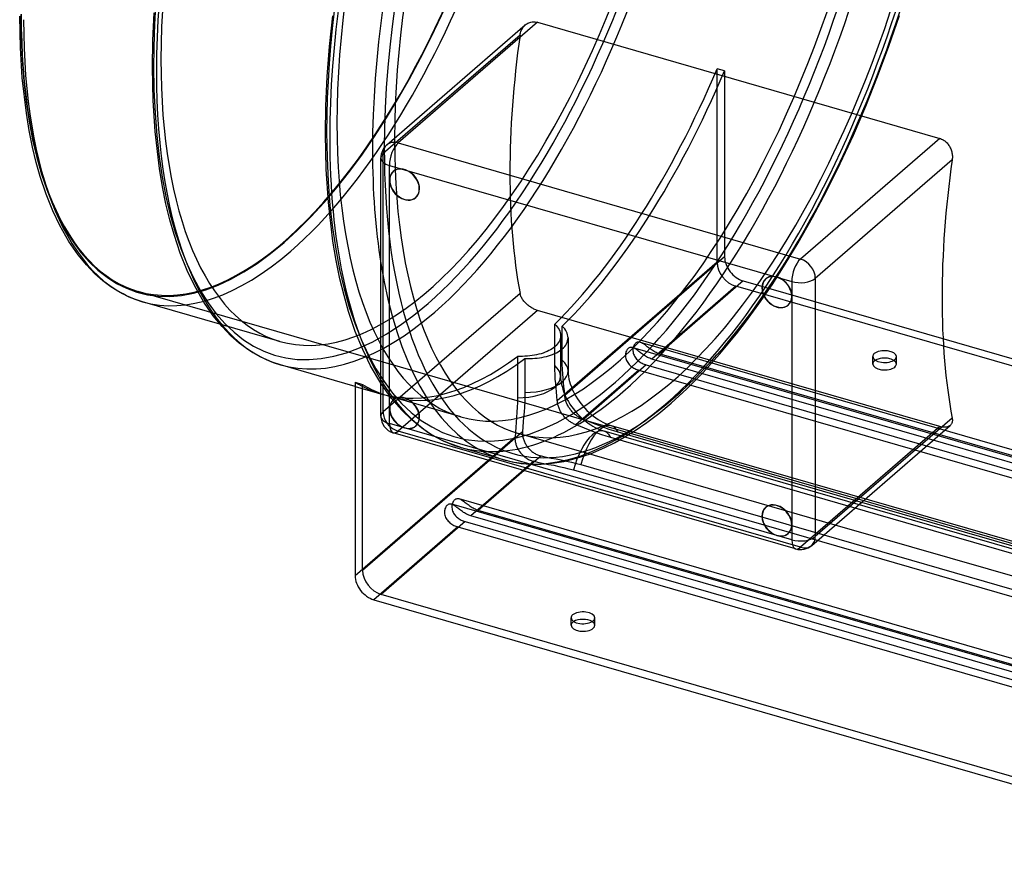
# Model space of a CAD drawing. Header units: millimetres. Extents: x -228 to 228, y -201 to 183.
# Tile 1 of 7: x -228 to 0, y -201 to -6. Entities that reach past the tile are written whole.
import ezdxf

# ---------------------------------------------------------------- set-up
doc = ezdxf.new("R2010")
doc.units = ezdxf.units.MM
doc.layers.add('HIDDEN', color=7, linetype='Continuous')
doc.layers.add('THICK', color=7, linetype='Continuous')

msp = doc.modelspace()

# ---------------------------------------------------------------- linework, layer by layer
at = {"layer": 'HIDDEN'}
for p, q in [((-26.78, -12.06), (-24.34, -4.92)), ((-112.34, -9.19), (-112.27, -8.93)), ((-112.27, -8.93), (-112.19, -8.66)), ((-112.19, -8.66), (-112.09, -8.41)), ((-112.09, -8.41), (-111.97, -8.16)), ((-111.97, -8.16), (-111.84, -7.92)), ((-111.84, -7.92), (-111.69, -7.7)), ((-111.69, -7.7), (-111.53, -7.49)), ((-111.53, -7.49), (-111.35, -7.29)), ((-111.35, -7.29), (-111.17, -7.12)), ((-112.38, -9.46), (-144.14, -36.97)), ((-112.38, -9.46), (-112.34, -9.19)), ((-29.39, -19.08), (-26.78, -12.06)), ((-64.91, -17.78), (-66.64, -17.28)), ((-66.64, -62.17), (-66.64, -17.28)), ((-64.91, -17.78), (-64.91, -60.94)), ((-32.13, -25.96), (-29.39, -19.08)), ((-35.02, -32.67), (-32.13, -25.96)), ((-38.07, -39.28), (-35.02, -32.67)), ((-144.14, -96.9), (-144.14, -36.97)), ((-141.83, -41.14), (-141.78, -41.1)), ((-41.23, -45.68), (-38.07, -39.28)), ((-44.48, -51.82), (-41.23, -45.68)), ((-136.6, -47.19), (-136.55, -47.14)), ((-47.82, -57.7), (-44.48, -51.82)), ((-50.84, -62.66), (-47.82, -57.7)), ((-64.91, -60.94), (-102.01, -93.06)), ((-66.64, -62.17), (-103.74, -94.3)), ((-53.88, -67.39), (-50.84, -62.66)), ((-55.4, -66.09), (-55.35, -66.05)), ((-62.31, -67.75), (-81.81, -84.64)), ((-60.58, -66.52), (-80.08, -83.4)), ((146.31, -127.97), (-62.31, -67.75)), ((-60.58, -66.52), (144.58, -125.74)), ((-56.96, -71.86), (-53.88, -67.39)), ((133.31, -165.46), (-200.98, -68.96)), ((-112.38, -69.39), (-144.14, -96.9)), ((-112.35, -69.56), (-112.38, -69.39)), ((-112.3, -69.73), (-112.35, -69.56)), ((-112.24, -69.91), (-112.3, -69.73)), ((-112.17, -70.08), (-112.24, -69.91)), ((-112.09, -70.27), (-112.17, -70.08)), ((-111.99, -70.45), (-112.09, -70.27)), ((-111.89, -70.63), (-111.99, -70.45)), ((-111.77, -70.81), (-111.89, -70.63)), ((-111.64, -70.99), (-111.77, -70.81)), ((-111.51, -71.17), (-111.64, -70.99)), ((-111.37, -71.34), (-111.51, -71.17)), ((-111.22, -71.51), (-111.37, -71.34)), ((-111.06, -71.68), (-111.22, -71.51)), ((-110.9, -71.83), (-111.06, -71.68)), ((-110.73, -71.99), (-110.9, -71.83)), ((-110.56, -72.14), (-110.73, -71.99)), ((-110.37, -72.28), (-110.56, -72.14)), ((-110.18, -72.43), (-110.37, -72.28)), ((-109.98, -72.56), (-110.18, -72.43)), ((-109.78, -72.69), (-109.98, -72.56)), ((-109.57, -72.81), (-109.78, -72.69)), ((-109.36, -72.93), (-109.57, -72.81)), ((-109.15, -73.03), (-109.36, -72.93)), ((-108.94, -73.12), (-109.15, -73.03)), ((-60.04, -76.06), (-56.96, -71.86)), ((-50.17, -72.14), (-50.12, -72.09)), ((-108.33, -73.34), (-140.68, -101.36)), ((-108.73, -73.21), (-108.94, -73.12)), ((-108.53, -73.28), (-108.73, -73.21)), ((-108.33, -73.34), (-108.53, -73.28)), ((-14.97, -100.29), (-108.33, -73.34)), ((-168.11, -80.54), (-182.06, -76.51)), ((-104.31, -76.53), (-104, -76.84)), ((-104.31, -86.13), (-104.31, -76.53)), ((-104, -76.84), (-103.73, -77.16)), ((-103.73, -77.16), (-103.5, -77.49)), ((-103.5, -77.49), (-103.31, -77.82)), ((-102.27, -77.34), (-102.58, -77.03)), ((-102.58, -84.9), (-102.58, -77.03)), ((-102, -77.66), (-102.27, -77.34)), ((-101.77, -77.99), (-102, -77.66)), ((-62.14, -78.77), (-60.04, -76.06)), ((-103.31, -77.82), (-103.17, -78.15)), ((-103.17, -78.15), (-103.06, -78.49)), ((-103.06, -79.89), (-103.17, -80.23)), ((-103.06, -78.49), (-103, -78.84)), ((-102.99, -79.54), (-103.06, -79.89)), ((-103, -78.84), (-102.97, -79.19)), ((-102.97, -79.19), (-102.99, -79.54)), ((-102.97, -79.19), (-102.97, -88.63)), ((-101.58, -78.32), (-101.77, -77.99)), ((-101.44, -78.65), (-101.58, -78.32)), ((-101.33, -78.99), (-101.44, -78.65)), ((-101.26, -79.34), (-101.33, -78.99)), ((-101.24, -79.69), (-101.26, -79.34)), ((-101.26, -80.04), (-101.24, -79.69)), ((-101.24, -79.69), (-101.24, -87.4)), ((-66.06, -83.51), (-62.14, -78.77)), ((-104.94, -82.25), (-105.3, -82.47)), ((-104.61, -82.02), (-104.94, -82.25)), ((-104.31, -81.78), (-104.61, -82.02)), ((-104.01, -81.5), (-104.31, -81.78)), ((-103.75, -81.2), (-104.01, -81.5)), ((-103.52, -80.89), (-103.75, -81.2)), ((-103.32, -80.57), (-103.52, -80.89)), ((-103.17, -80.23), (-103.32, -80.57)), ((-102.58, -82.28), (-102.28, -82)), ((-102.28, -82), (-102.02, -81.7)), ((-102.02, -81.7), (-101.78, -81.39)), ((-101.78, -81.39), (-101.59, -81.07)), ((-101.59, -81.07), (-101.44, -80.73)), ((-101.44, -80.73), (-101.33, -80.39)), ((-101.33, -80.39), (-101.26, -80.04)), ((-87.22, -82.14), (-87.36, -82.26)), ((-87.08, -82.05), (-87.22, -82.14)), ((-86.92, -81.98), (-87.08, -82.05)), ((-86.76, -81.93), (-86.92, -81.98)), ((-86.59, -81.92), (-86.76, -81.93)), ((-86.41, -81.93), (-86.59, -81.92)), ((-86.23, -81.97), (-86.41, -81.93)), ((-86.04, -82.04), (-86.23, -81.97)), ((-86.23, -81.97), (129.89, -144.36)), ((-86.17, -82.22), (-86.19, -82.46)), ((-86.12, -81.98), (-86.17, -82.22)), ((-86.06, -81.75), (-86.12, -81.98)), ((-85.97, -81.54), (-86.06, -81.75)), ((-85.85, -82.12), (-86.04, -82.04)), ((-85.87, -81.34), (-85.97, -81.54)), ((-85.75, -81.17), (-85.87, -81.34)), ((-85.66, -82.23), (-85.85, -82.12)), ((-85.62, -81.03), (-85.75, -81.17)), ((-85.46, -82.37), (-85.66, -82.23)), ((-85.49, -80.91), (-85.62, -81.03)), ((-85.34, -80.82), (-85.49, -80.91)), ((-85.19, -80.74), (-85.34, -80.82)), ((-85.03, -80.7), (-85.19, -80.74)), ((-84.86, -80.69), (-85.03, -80.7)), ((-84.68, -80.7), (-84.86, -80.69)), ((-84.5, -80.74), (-84.68, -80.7)), ((-84.31, -80.8), (-84.5, -80.74)), ((-84.5, -80.74), (128.16, -142.13)), ((-84.12, -80.89), (-84.31, -80.8)), ((-83.93, -81), (-84.12, -80.89)), ((-83.72, -81.13), (-83.93, -81)), ((-83.51, -81.29), (-83.72, -81.13)), ((-83.29, -81.45), (-83.51, -81.29)), ((-83.08, -81.61), (-83.29, -81.45)), ((-82.87, -81.78), (-83.08, -81.61)), ((-82.66, -81.95), (-82.87, -81.78)), ((-82.44, -82.12), (-82.66, -81.95)), ((-82.21, -82.28), (-82.44, -82.12)), ((-112.38, -84.04), (-112.97, -84.03)), ((-112.97, -84.03), (-112.97, -93.63)), ((-111.8, -84.03), (-112.38, -84.04)), ((-111.23, -84), (-111.8, -84.03)), ((-111.24, -84.53), (-110.65, -84.54)), ((-111.24, -84.53), (-111.24, -92.4)), ((-110.67, -83.97), (-111.23, -84)), ((-110.13, -83.91), (-110.67, -83.97)), ((-110.65, -84.54), (-110.07, -84.53)), ((-109.59, -83.84), (-110.13, -83.91)), ((-110.07, -84.53), (-109.5, -84.5)), ((-109.05, -83.76), (-109.59, -83.84)), ((-109.5, -84.5), (-108.94, -84.47)), ((-108.52, -83.65), (-109.05, -83.76)), ((-108.94, -84.47), (-108.4, -84.41)), ((-108, -83.53), (-108.52, -83.65)), ((-108.4, -84.41), (-107.86, -84.34)), ((-107.5, -83.39), (-108, -83.53)), ((-107.86, -84.34), (-107.32, -84.26)), ((-107.01, -83.24), (-107.5, -83.39)), ((-107.32, -84.26), (-106.79, -84.15)), ((-106.55, -83.07), (-107.01, -83.24)), ((-106.79, -84.15), (-106.27, -84.03)), ((-106.1, -82.88), (-106.55, -83.07)), ((-106.27, -84.03), (-105.77, -83.89)), ((-105.69, -82.68), (-106.1, -82.88)), ((-105.77, -83.89), (-105.28, -83.74)), ((-105.3, -82.47), (-105.69, -82.68)), ((-105.28, -83.74), (-104.81, -83.57)), ((-104.81, -83.57), (-104.37, -83.38)), ((-104.37, -83.38), (-103.95, -83.18)), ((-103.95, -83.18), (-103.56, -82.97)), ((-103.56, -82.97), (-103.21, -82.75)), ((-103.21, -82.75), (-102.88, -82.52)), ((-102.88, -82.52), (-102.58, -82.28)), ((-87.9, -83.45), (-87.92, -83.7)), ((-87.92, -83.7), (-87.92, -83.95)), ((-87.92, -83.95), (-87.89, -84.21)), ((-87.85, -83.21), (-87.9, -83.45)), ((-87.89, -84.21), (-87.83, -84.48)), ((-87.79, -82.98), (-87.85, -83.21)), ((-87.83, -84.48), (-87.75, -84.75)), ((-87.7, -82.77), (-87.79, -82.98)), ((-87.6, -82.57), (-87.7, -82.77)), ((-87.48, -82.4), (-87.6, -82.57)), ((-87.36, -82.26), (-87.48, -82.4)), ((-86.19, -82.46), (-86.18, -82.71)), ((-86.18, -82.71), (-86.16, -82.98)), ((-86.16, -82.98), (-86.1, -83.25)), ((-86.1, -83.25), (-86.02, -83.52)), ((-86.02, -83.52), (-85.91, -83.77)), ((-85.91, -83.77), (-85.79, -84)), ((-85.79, -84), (-85.65, -84.23)), ((-85.65, -84.23), (-85.49, -84.44)), ((-85.49, -84.44), (-85.32, -84.65)), ((-85.24, -82.52), (-85.46, -82.37)), ((-85.02, -82.68), (-85.24, -82.52)), ((-84.81, -82.85), (-85.02, -82.68)), ((-84.6, -83.01), (-84.81, -82.85)), ((-84.39, -83.18), (-84.6, -83.01)), ((-84.17, -83.35), (-84.39, -83.18)), ((-83.94, -83.52), (-84.17, -83.35)), ((-83.72, -83.68), (-83.94, -83.52)), ((-83.48, -83.84), (-83.72, -83.68)), ((-83.25, -83.99), (-83.48, -83.84)), ((-83.01, -84.13), (-83.25, -83.99)), ((-82.77, -84.25), (-83.01, -84.13)), ((-82.53, -84.37), (-82.77, -84.25)), ((-82.29, -84.47), (-82.53, -84.37)), ((-82.05, -84.56), (-82.29, -84.47)), ((-81.98, -82.45), (-82.21, -82.28)), ((-81.75, -82.61), (-81.98, -82.45)), ((-81.52, -82.75), (-81.75, -82.61)), ((-81.28, -82.89), (-81.52, -82.75)), ((-81.04, -83.02), (-81.28, -82.89)), ((-80.8, -83.14), (-81.04, -83.02)), ((-80.55, -83.24), (-80.8, -83.14)), ((-80.32, -83.33), (-80.55, -83.24)), ((-80.08, -83.4), (-80.32, -83.33)), ((125.08, -142.63), (-80.08, -83.4)), ((-69.91, -87.76), (-66.06, -83.51)), ((-30.54, -85.8), (-30.54, -84.07)), ((-25.04, -85.8), (-25.04, -84.07)), ((-104.3, -87.17), (-104.31, -86.13)), ((-102.57, -85.94), (-102.58, -84.9)), ((-102.52, -86.99), (-102.57, -85.94)), ((-83.08, -86), (-97.68, -98.64)), ((-87.75, -84.75), (-87.65, -85)), ((-87.65, -85), (-87.53, -85.23)), ((-87.53, -85.23), (-87.38, -85.46)), ((-87.38, -85.46), (-87.23, -85.67)), ((-87.23, -85.67), (-87.05, -85.88)), ((-87.05, -85.88), (-86.86, -86.07)), ((-86.86, -86.07), (-86.66, -86.26)), ((-86.66, -86.26), (-86.44, -86.43)), ((-86.44, -86.43), (-86.22, -86.58)), ((-86.22, -86.58), (-85.99, -86.73)), ((-85.99, -86.73), (-85.76, -86.86)), ((-85.32, -84.65), (-85.13, -84.84)), ((-85.13, -84.84), (-84.93, -85.02)), ((-84.93, -85.02), (-84.71, -85.19)), ((-84.71, -85.19), (-84.49, -85.35)), ((-84.49, -85.35), (-84.26, -85.49)), ((-84.26, -85.49), (-84.03, -85.62)), ((-84.03, -85.62), (-83.79, -85.74)), ((-83.79, -85.74), (-83.55, -85.84)), ((-83.55, -85.84), (-83.31, -85.93)), ((-83.31, -85.93), (-83.08, -86)), ((-83.08, -86), (122.08, -145.23)), ((-81.81, -84.64), (-82.05, -84.56)), ((126.81, -144.86), (-81.81, -84.64)), ((-104.26, -88.22), (-104.3, -87.17)), ((-104.19, -89.27), (-104.26, -88.22)), ((-102.97, -88.63), (-102.95, -89.24)), ((-102.46, -88.04), (-102.52, -86.99)), ((-102.37, -89.08), (-102.46, -88.04)), ((-102.27, -90.08), (-102.37, -89.08)), ((-101.24, -87.4), (-101.22, -88.01)), ((-101.22, -88.01), (-101.14, -88.69)), ((-101.14, -88.69), (-101.03, -89.28)), ((-84.81, -87.23), (-99.41, -99.88)), ((-85.76, -86.86), (-85.52, -86.97)), ((-85.52, -86.97), (-85.28, -87.07)), ((-85.28, -87.07), (-85.05, -87.16)), ((-85.05, -87.16), (-84.81, -87.23)), ((-84.81, -87.23), (123.81, -147.46)), ((-73.67, -91.55), (-69.91, -87.76)), ((-150.64, -90.99), (-144.48, -92.77)), ((-142.18, -93.79), (-144.68, -90.27)), ((-104.1, -90.31), (-104.19, -89.27)), ((-104, -91.31), (-104.1, -90.31)), ((-103.91, -92.27), (-104, -91.31)), ((-102.95, -89.24), (-102.87, -89.92)), ((-102.87, -89.92), (-102.76, -90.52)), ((-102.76, -90.52), (-102.63, -91.04)), ((-102.63, -91.04), (-102.47, -91.59)), ((-102.18, -91.04), (-102.27, -90.08)), ((-102.09, -92.02), (-102.18, -91.04)), ((-101.03, -89.28), (-100.9, -89.81)), ((-100.9, -89.81), (-100.74, -90.36)), ((-100.74, -90.36), (-100.55, -90.93)), ((-100.55, -90.93), (-100.32, -91.52)), ((-126.09, -98.08), (-142.74, -93.27)), ((-112.97, -93.63), (-112.99, -94.69)), ((-111.26, -93.46), (-111.3, -94.59)), ((-111.24, -92.4), (-111.26, -93.46)), ((-103.82, -93.26), (-103.91, -92.27)), ((-103.74, -94.3), (-103.82, -93.26)), ((-102.47, -91.59), (-102.28, -92.16)), ((-102.28, -92.16), (-102.05, -92.75)), ((-102.01, -93.06), (-102.09, -92.02)), ((-102.05, -92.75), (-101.79, -93.33)), ((-101.99, -93.25), (-102.01, -93.06)), ((-101.97, -93.44), (-101.99, -93.25)), ((-101.94, -93.63), (-101.97, -93.44)), ((-101.9, -93.82), (-101.94, -93.63)), ((-101.79, -93.33), (-101.49, -93.91)), ((-100.32, -91.52), (-100.05, -92.09)), ((-100.05, -92.09), (-99.76, -92.68)), ((-99.76, -92.68), (-99.43, -93.27)), ((-99.43, -93.27), (-99.07, -93.85)), ((-77.31, -94.86), (-73.67, -91.55)), ((-139.82, -96.53), (-142.18, -93.79)), ((-141.83, -94.14), (-141.78, -94.1)), ((-113.03, -95.82), (-113.1, -96.99)), ((-112.99, -94.69), (-113.03, -95.82)), ((-111.37, -95.76), (-111.45, -96.94)), ((-111.3, -94.59), (-111.37, -95.76)), ((-103.72, -94.48), (-103.74, -94.3)), ((-103.7, -94.67), (-103.72, -94.48)), ((-103.67, -94.86), (-103.7, -94.67)), ((-103.63, -95.05), (-103.67, -94.86)), ((-103.59, -95.25), (-103.63, -95.05)), ((-103.53, -95.45), (-103.59, -95.25)), ((-103.47, -95.64), (-103.53, -95.45)), ((-103.4, -95.84), (-103.47, -95.64)), ((-103.33, -96.04), (-103.4, -95.84)), ((-101.85, -94.02), (-101.9, -93.82)), ((-101.8, -94.21), (-101.85, -94.02)), ((-101.74, -94.41), (-101.8, -94.21)), ((-101.67, -94.61), (-101.74, -94.41)), ((-101.59, -94.81), (-101.67, -94.61)), ((-101.51, -95.01), (-101.59, -94.81)), ((-101.42, -95.2), (-101.51, -95.01)), ((-101.49, -93.91), (-101.16, -94.5)), ((-101.32, -95.4), (-101.42, -95.2)), ((-101.22, -95.59), (-101.32, -95.4)), ((-101.1, -95.78), (-101.22, -95.59)), ((-101.16, -94.5), (-100.8, -95.08)), ((-100.98, -95.97), (-101.1, -95.78)), ((-100.8, -95.08), (-100.42, -95.65)), ((-100.42, -95.65), (-100, -96.21)), ((-99.07, -93.85), (-98.68, -94.42)), ((-98.68, -94.42), (-98.27, -94.98)), ((-98.27, -94.98), (-97.83, -95.52)), ((-97.83, -95.52), (-97.36, -96.05)), ((-80.2, -97.26), (-77.31, -94.86)), ((-137.52, -98.77), (-139.82, -96.53)), ((-113.19, -98.18), (-113.28, -99.34)), ((-113.1, -96.99), (-113.19, -98.18)), ((-111.55, -98.11), (-111.64, -99.23)), ((-111.45, -96.94), (-111.55, -98.11)), ((-103.24, -96.24), (-103.33, -96.04)), ((-103.15, -96.44), (-103.24, -96.24)), ((-103.05, -96.63), (-103.15, -96.44)), ((-102.95, -96.82), (-103.05, -96.63)), ((-102.84, -97.01), (-102.95, -96.82)), ((-102.72, -97.2), (-102.84, -97.01)), ((-102.59, -97.39), (-102.72, -97.2)), ((-102.46, -97.57), (-102.59, -97.39)), ((-102.32, -97.74), (-102.46, -97.57)), ((-102.18, -97.92), (-102.32, -97.74)), ((-102.03, -98.09), (-102.18, -97.92)), ((-101.88, -98.25), (-102.03, -98.09)), ((-100.86, -96.15), (-100.98, -95.97)), ((-100.73, -96.34), (-100.86, -96.15)), ((-100.59, -96.51), (-100.73, -96.34)), ((-100.45, -96.69), (-100.59, -96.51)), ((-100.3, -96.85), (-100.45, -96.69)), ((-100.14, -97.02), (-100.3, -96.85)), ((-99.99, -97.18), (-100.14, -97.02)), ((-100, -96.21), (-99.56, -96.76)), ((-99.82, -97.33), (-99.99, -97.18)), ((-99.66, -97.47), (-99.82, -97.33)), ((-99.49, -97.61), (-99.66, -97.47)), ((-99.56, -96.76), (-99.09, -97.28)), ((-99.31, -97.75), (-99.49, -97.61)), ((-99.13, -97.88), (-99.31, -97.75)), ((-98.96, -98), (-99.13, -97.88)), ((-99.09, -97.28), (-98.61, -97.79)), ((-98.77, -98.11), (-98.96, -98)), ((-98.59, -98.22), (-98.77, -98.11)), ((-98.61, -97.79), (-98.11, -98.27)), ((-98.41, -98.32), (-98.59, -98.22)), ((-97.36, -96.05), (-96.88, -96.56)), ((-96.88, -96.56), (-96.37, -97.04)), ((-96.37, -97.04), (-95.86, -97.49)), ((-95.86, -97.49), (-95.33, -97.91)), ((-95.33, -97.91), (-94.79, -98.31)), ((-82.98, -99.37), (-80.2, -97.26)), ((-135.22, -100.63), (-137.52, -98.77)), ((-136.6, -100.19), (-136.55, -100.14)), ((-113.37, -100.47), (-113.46, -101.61)), ((-113.28, -99.34), (-113.37, -100.47)), ((-111.73, -100.37), (-111.81, -101.55)), ((-111.64, -99.23), (-111.73, -100.37)), ((-101.72, -98.41), (-101.88, -98.25)), ((-101.55, -98.56), (-101.72, -98.41)), ((-101.39, -98.71), (-101.55, -98.56)), ((-101.22, -98.85), (-101.39, -98.71)), ((-101.04, -98.98), (-101.22, -98.85)), ((-100.87, -99.11), (-101.04, -98.98)), ((-100.69, -99.23), (-100.87, -99.11)), ((-100.51, -99.34), (-100.69, -99.23)), ((-100.32, -99.45), (-100.51, -99.34)), ((-100.14, -99.55), (-100.32, -99.45)), ((-99.96, -99.64), (-100.14, -99.55)), ((-99.78, -99.73), (-99.96, -99.64)), ((-99.59, -99.81), (-99.78, -99.73)), ((-99.41, -99.88), (-99.59, -99.81)), ((-98.38, -100.27), (-99.41, -99.88)), ((-98.23, -98.41), (-98.41, -98.32)), ((-97.41, -100.65), (-98.38, -100.27)), ((-98.04, -98.5), (-98.23, -98.41)), ((-98.11, -98.27), (-97.59, -98.72)), ((-97.86, -98.57), (-98.04, -98.5)), ((-97.68, -98.64), (-97.86, -98.57)), ((-96.65, -99.03), (-97.68, -98.64)), ((-97.59, -98.72), (-97.07, -99.14)), ((-97.07, -99.14), (-96.53, -99.54)), ((-95.68, -99.42), (-96.65, -99.03)), ((-96.53, -99.54), (-95.98, -99.9)), ((-95.98, -99.9), (-95.45, -100.23)), ((-94.73, -99.8), (-95.68, -99.42)), ((-95.45, -100.23), (-94.91, -100.52)), ((-94.91, -100.52), (-94.41, -100.77)), ((-94.79, -98.31), (-94.25, -98.67)), ((-93.74, -100.2), (-94.73, -99.8)), ((-94.25, -98.67), (-93.71, -99)), ((-92.72, -100.59), (-93.74, -100.2)), ((-93.71, -99), (-93.18, -99.29)), ((-93.18, -99.29), (-92.68, -99.53)), ((-92.68, -99.53), (-92.19, -99.75)), ((-92.19, -99.75), (-91.73, -99.93)), ((-91.73, -99.93), (-91.28, -100.07)), ((-91.28, -100.07), (-91.15, -100.11)), ((96.69, -154.34), (-91.15, -100.11)), ((-85.64, -101.2), (-82.98, -99.37)), ((-14.97, -100.29), (-47.32, -128.31)), ((-14.73, -100.36), (-14.97, -100.29)), ((-14.49, -100.41), (-14.73, -100.36)), ((-14.25, -100.44), (-14.49, -100.41)), ((-14.01, -100.46), (-14.25, -100.44)), ((-13.79, -100.46), (-14.01, -100.46)), ((-13.57, -100.44), (-13.79, -100.46)), ((-13.37, -100.41), (-13.57, -100.44)), ((-13.17, -100.36), (-13.37, -100.41)), ((-13, -100.3), (-13.17, -100.36)), ((-12.84, -100.22), (-13, -100.3)), ((-12.69, -100.13), (-12.84, -100.22)), ((-12.56, -100.03), (-12.69, -100.13)), ((-113.54, -102.79), (-150.64, -134.91)), ((-47.32, -128.31), (-140.68, -101.36)), ((-133.35, -101.91), (-135.22, -100.63)), ((-131.57, -102.94), (-133.35, -101.91)), ((-111.81, -101.55), (-119.47, -108.18)), ((-113.54, -102.79), (-113.55, -102.99)), ((-113.46, -101.61), (-113.54, -102.79)), ((-39.25, -123.15), (-112.72, -101.94)), ((-111.81, -101.55), (-111.82, -101.76)), ((-111.82, -101.76), (-111.82, -101.97)), ((-111.82, -101.97), (-111.81, -102.17)), ((-111.81, -102.17), (-111.78, -102.38)), ((-111.78, -102.38), (-111.75, -102.59)), ((-111.75, -102.59), (-111.71, -102.79)), ((-111.71, -102.79), (-111.66, -103)), ((-96.46, -101.03), (-97.41, -100.65)), ((-95.47, -101.43), (-96.46, -101.03)), ((-94.45, -101.82), (-95.47, -101.43)), ((-93.41, -102.2), (-94.45, -101.82)), ((-94.41, -100.77), (-93.93, -100.98)), ((-93.93, -100.98), (-93.46, -101.16)), ((-93.46, -101.16), (-93.01, -101.31)), ((-92.36, -102.56), (-93.41, -102.2)), ((-93.01, -101.31), (-92.88, -101.34)), ((98.43, -156.57), (-92.88, -101.34)), ((-91.68, -100.97), (-92.72, -100.59)), ((-91.32, -102.87), (-92.36, -102.56)), ((-90.63, -101.32), (-91.68, -100.97)), ((-89.59, -101.64), (-90.63, -101.32)), ((-90.49, -104.07), (-88.19, -102.79)), ((98.25, -155.86), (-89.59, -101.64)), ((-88.19, -102.79), (-85.64, -101.2)), ((-130.48, -103.5), (-131.57, -102.94)), ((-128.49, -104.35), (-130.48, -103.5)), ((-126.24, -105.11), (-128.49, -104.35)), ((-113.55, -102.99), (-113.55, -103.2)), ((-113.55, -103.2), (-113.54, -103.4)), ((-113.54, -103.4), (-113.52, -103.61)), ((-113.52, -103.61), (-113.48, -103.82)), ((-113.48, -103.82), (-113.44, -104.02)), ((-113.44, -104.02), (-113.39, -104.23)), ((-113.39, -104.23), (-113.33, -104.44)), ((-113.33, -104.44), (-113.26, -104.64)), ((-113.26, -104.64), (-113.19, -104.85)), ((-113.19, -104.85), (-113.1, -105.05)), ((-113.1, -105.05), (-113.01, -105.25)), ((-111.66, -103), (-111.6, -103.21)), ((-111.6, -103.21), (-111.53, -103.41)), ((-111.53, -103.41), (-111.45, -103.61)), ((-111.45, -103.61), (-111.37, -103.82)), ((-111.37, -103.82), (-111.28, -104.01)), ((-111.28, -104.01), (-111.17, -104.21)), ((-111.17, -104.21), (-111.07, -104.4)), ((-111.07, -104.4), (-110.95, -104.59)), ((-110.95, -104.59), (-110.82, -104.78)), ((-110.82, -104.78), (-110.69, -104.96)), ((-110.69, -104.96), (-110.56, -105.14)), ((-92.67, -105.16), (-90.49, -104.07)), ((99.98, -158.1), (-91.32, -102.87)), ((-126.24, -105.11), (-116.33, -107.97)), ((-113.01, -105.25), (-112.91, -105.44)), ((-112.91, -105.44), (-112.8, -105.63)), ((-112.8, -105.63), (-112.68, -105.82)), ((-112.68, -105.82), (-112.56, -106.01)), ((-112.56, -106.01), (-112.43, -106.19)), ((-112.43, -106.19), (-112.29, -106.37)), ((-112.29, -106.37), (-112.14, -106.54)), ((-112.14, -106.54), (-111.99, -106.71)), ((-111.99, -106.71), (-111.84, -106.87)), ((-111.84, -106.87), (-111.68, -107.03)), ((-111.68, -107.03), (-111.51, -107.18)), ((-111.51, -107.18), (-111.34, -107.32)), ((-107.48, -107.13), (-111.39, -110.52)), ((-111.34, -107.32), (-111.16, -107.46)), ((-110.56, -105.14), (-110.41, -105.31)), ((-110.41, -105.31), (-110.26, -105.48)), ((-110.26, -105.48), (-110.11, -105.64)), ((-110.11, -105.64), (-109.95, -105.79)), ((-109.95, -105.79), (-109.78, -105.94)), ((-109.78, -105.94), (-109.61, -106.09)), ((-109.61, -106.09), (-109.43, -106.22)), ((-109.43, -106.22), (-109.25, -106.35)), ((-109.25, -106.35), (-109.07, -106.47)), ((-109.07, -106.47), (-108.88, -106.59)), ((-108.88, -106.59), (-108.69, -106.69)), ((-108.69, -106.69), (-108.49, -106.79)), ((-108.49, -106.79), (-108.29, -106.88)), ((-108.29, -106.88), (-108.09, -106.96)), ((-108.09, -106.96), (-107.89, -107.02)), ((-107.89, -107.02), (-107.69, -107.08)), ((-107.69, -107.08), (-107.48, -107.13)), ((-107.48, -107.13), (-106.29, -107.39)), ((-106.29, -107.39), (-105.14, -107.61)), ((-99.26, -107.67), (-96.05, -106.6)), ((-96.05, -106.6), (-92.67, -105.16)), ((-109.21, -108.37), (-123.81, -121.01)), ((-116.33, -107.97), (-114.24, -108.48)), ((-114.24, -108.48), (-112.09, -108.84)), ((-112.09, -108.84), (-109.83, -109.02)), ((-111.16, -107.46), (-110.98, -107.58)), ((-110.98, -107.58), (-110.8, -107.71)), ((-110.8, -107.71), (-110.61, -107.82)), ((-110.61, -107.82), (-110.42, -107.92)), ((-110.42, -107.92), (-110.22, -108.02)), ((-110.22, -108.02), (-110.03, -108.11)), ((-110.03, -108.11), (-109.83, -108.19)), ((-109.83, -108.19), (-109.62, -108.26)), ((-109.83, -109.02), (-107.47, -109.03)), ((-109.62, -108.26), (-109.42, -108.32)), ((-109.42, -108.32), (-109.21, -108.37)), ((-109.21, -108.37), (-108.02, -108.62)), ((-108.02, -108.62), (-106.87, -108.85)), ((-107.47, -109.03), (-104.94, -108.83)), ((-106.87, -108.85), (-105.74, -109.07)), ((-105.74, -109.07), (-104.56, -109.3)), ((-105.14, -107.61), (-104.01, -107.83)), ((-104.94, -108.83), (-102.25, -108.4)), ((-104.56, -109.3), (-103.36, -109.54)), ((-104.01, -107.83), (-102.82, -108.06)), ((-103.36, -109.54), (-102.18, -109.8)), ((-102.82, -108.06), (-101.63, -108.31)), ((-102.25, -108.4), (-99.26, -107.67)), ((-101.63, -108.31), (-100.45, -108.57)), ((-100.45, -108.57), (-99.31, -108.85)), ((-99.31, -108.85), (-98.25, -109.14)), ((-98.25, -109.14), (-41.87, -125.42)), ((-102.18, -109.8), (-101.05, -110.08)), ((-101.05, -110.08), (-99.98, -110.37)), ((-99.98, -110.37), (91.32, -165.6)), ((-129.49, -118.79), (-129.6, -118.96)), ((-129.36, -118.64), (-129.49, -118.79)), ((-129.23, -118.52), (-129.36, -118.64)), ((-129.08, -118.42), (-129.23, -118.52)), ((-128.93, -118.35), (-129.08, -118.42)), ((-128.76, -118.31), (-128.93, -118.35)), ((-128.59, -118.29), (-128.76, -118.31)), ((-128.42, -118.3), (-128.59, -118.29)), ((-128.23, -118.34), (-128.42, -118.3)), ((-128.05, -118.41), (-128.23, -118.34)), ((87.89, -180.73), (-128.23, -118.34)), ((-127.86, -118.49), (-128.05, -118.41)), ((-127.66, -118.61), (-127.86, -118.49)), ((-127.45, -118.74), (-127.66, -118.61)), ((-127.24, -118.89), (-127.45, -118.74)), ((-126.32, -117.18), (-126.5, -117.11)), ((-126.13, -117.26), (-126.32, -117.18)), ((-125.93, -117.37), (-126.13, -117.26)), ((-125.72, -117.51), (-125.93, -117.37)), ((-125.5, -117.66), (-125.72, -117.51)), ((-125.29, -117.82), (-125.5, -117.66)), ((-125.08, -117.99), (-125.29, -117.82)), ((-124.87, -118.15), (-125.08, -117.99)), ((-124.66, -118.32), (-124.87, -118.15)), ((-124.44, -118.49), (-124.66, -118.32)), ((-124.21, -118.66), (-124.44, -118.49)), ((-123.98, -118.82), (-124.21, -118.66)), ((-120.88, -118.73), (-122.08, -119.78)), ((-129.9, -119.83), (-129.92, -120.08)), ((-129.92, -120.08), (-129.92, -120.33)), ((-129.92, -120.33), (-129.89, -120.59)), ((-129.86, -119.59), (-129.9, -119.83)), ((-129.89, -120.59), (-129.83, -120.86)), ((-129.79, -119.36), (-129.86, -119.59)), ((-129.83, -120.86), (-129.75, -121.13)), ((-129.71, -119.15), (-129.79, -119.36)), ((-129.6, -118.96), (-129.71, -119.15)), ((-127.02, -119.06), (-127.24, -118.89)), ((-126.81, -119.22), (-127.02, -119.06)), ((-126.6, -119.38), (-126.81, -119.22)), ((-126.39, -119.55), (-126.6, -119.38)), ((-126.17, -119.72), (-126.39, -119.55)), ((-125.94, -119.89), (-126.17, -119.72)), ((-125.72, -120.05), (-125.94, -119.89)), ((-125.48, -120.21), (-125.72, -120.05)), ((-125.25, -120.36), (-125.48, -120.21)), ((-125.01, -120.5), (-125.25, -120.36)), ((-124.77, -120.63), (-125.01, -120.5)), ((-124.53, -120.74), (-124.77, -120.63)), ((-124.29, -120.85), (-124.53, -120.74)), ((-124.05, -120.93), (-124.29, -120.85)), ((-123.81, -121.01), (-124.05, -120.93)), ((-123.75, -118.98), (-123.98, -118.82)), ((84.81, -181.23), (-123.81, -121.01)), ((-123.52, -119.13), (-123.75, -118.98)), ((-123.28, -119.27), (-123.52, -119.13)), ((-123.04, -119.4), (-123.28, -119.27)), ((-122.8, -119.51), (-123.04, -119.4)), ((-122.56, -119.61), (-122.8, -119.51)), ((-122.32, -119.7), (-122.56, -119.61)), ((-122.08, -119.78), (-122.32, -119.7)), ((83.08, -179), (-122.08, -119.78)), ((-55.4, -119.09), (-55.35, -119.05)), ((-129.75, -121.13), (-129.64, -121.38)), ((-129.64, -121.38), (-129.52, -121.61)), ((-129.52, -121.61), (-129.38, -121.84)), ((-129.38, -121.84), (-129.22, -122.05)), ((-129.22, -122.05), (-129.05, -122.26)), ((-129.05, -122.26), (-128.86, -122.45)), ((-128.86, -122.45), (-128.66, -122.63)), ((-128.66, -122.63), (-128.44, -122.8)), ((-128.44, -122.8), (-128.22, -122.96)), ((-128.22, -122.96), (-127.99, -123.1)), ((-127.99, -123.1), (-127.76, -123.23)), ((-127.76, -123.23), (-127.52, -123.34)), ((-127.52, -123.34), (-127.28, -123.45)), ((-126.81, -123.61), (-146.31, -140.49)), ((-127.28, -123.45), (-127.05, -123.53)), ((-127.05, -123.53), (-126.81, -123.61)), ((-126.81, -123.61), (81.81, -183.83)), ((-50.17, -125.14), (-50.12, -125.09)), ((-100.54, -146.42), (-100.54, -144.69)), ((-95.04, -146.42), (-95.04, -144.69))]:
    msp.add_line(p, q, dxfattribs=at)
for centre, major_axis, ratio, start_param, end_param in [((-133.71, 38.6), (35.33, 122.4), 0.433013, -0.982794, 2.158799), ((-90.26, 26.05), (37.16, 128.74), 0.433013, -0.982794, 2.158799), ((-133.71, 38.6), (34.39, 119.14), 0.433013, 0, 2.158799), ((-90.26, 26.05), (35.83, 124.13), 0.433013, 0, 2.158799), ((-167.14, 48.25), (-33.84, -117.21), 0.433013, 0, 2.158799), ((-167.14, 48.25), (33.89, 117.41), 0.433013, -2.55359, -0.982794), ((-165.58, 47.8), (-34.39, -119.14), 0.433013, 0.588003, 2.158799), ((-133.71, 38.6), (35.33, 122.4), 0.433013, -2.55359, -0.982794), ((-132.16, 38.15), (-35.83, -124.13), 0.433013, 0.588003, 2.158799), ((-133.71, 38.6), (34.39, 119.14), 0.433013, -3.141592, -0.982794), ((-90.26, 26.05), (37.16, 128.74), 0.433013, -2.55359, -0.982794), ((-88.53, 25.55), (37.72, 130.66), 0.433013, -2.55359, -0.982794), ((-90.26, 26.05), (35.83, 124.13), 0.433013, -3.141592, -0.982794), ((-78.62, 22.69), (37.72, 130.66), 0.433013, -2.55359, -0.982794), ((-76.89, 22.19), (-37.16, -128.74), 0.433013, 0.588003, 2.158799), ((-76.89, 22.19), (-35.83, -124.13), 0.433013, 0, 2.158799), ((-167.14, 48.25), (33.89, 117.41), 0.433013, 2.158799, 3.729595), ((-167.14, 48.25), (-33.84, -117.21), 0.433013, -0.982794, 0), ((-50.14, 14.47), (35.83, 124.13), 0.433013, 1.887688, 2.158799), ((-133.71, 38.6), (34.39, 119.14), 0.433013, 2.158799, 3.141593), ((-133.71, 38.6), (35.33, 122.4), 0.433013, 2.158799, 3.729595), ((-108.64, 31.36), (35.83, 124.13), 0.433013, -2.48651, -1.845802), ((-106.91, 30.86), (-35.83, -124.13), 0.433013, 0.655083, 1.295791), ((-90.26, 26.05), (37.16, 128.74), 0.433013, 2.158799, 3.729595), ((-90.26, 26.05), (35.83, 124.13), 0.433013, 2.158799, 3.141593), ((-76.89, 22.19), (-35.83, -124.13), 0.433013, -0.986154, -0.982794), ((-76.89, 22.19), (-35.83, -124.13), 0.433013, -0.982794, 0), ((-140.68, -37.97), (-2.62, 3.02), 0.75, 0.000079, 0.713724), ((-76.89, 22.19), (-37.16, -128.74), 0.433013, -0.984962, -0.982794), ((-76.89, 22.19), (-37.16, -128.74), 0.433013, -0.982794, 0.588003), ((-140.68, -37.97), (-4, 0), 0.5, -0.523599, -0.000094), ((-139.16, -44.12), (2.62, -3.02), 0.75, 3.141552, 3.152548), ((-139.16, -44.12), (2.62, -3.02), 0.75, 0.713724, 3.141552), ((-50.14, 14.47), (35.83, 124.13), 0.433013, 2.158799, 2.42991), ((-139.16, -44.12), (2.62, -3.02), 0.75, -0.000041, 0.713724), ((-139.16, -44.12), (2.62, -3.02), 0.75, -0.011064, -0.000041), ((-165.58, 47.8), (-34.39, -119.14), 0.433013, 0.000107, 0.588003), ((-60.58, -62.19), (-3.27, 3.78), 0.75, 0.713724, 2.284521), ((-78.62, 22.69), (37.72, 130.66), 0.433013, 2.398179, 3.729595), ((-62.31, -63.42), (3.27, -3.78), 0.75, -2.427868, -0.857072), ((-52.74, -69.07), (2.62, -3.02), 0.75, 3.141552, 3.152548), ((-52.74, -69.07), (2.62, -3.02), 0.75, 0.713724, 3.141552), ((-52.74, -69.07), (2.62, -3.02), 0.75, -0.000041, 0.713724), ((-165.58, 47.8), (-34.39, -119.14), 0.433013, 0, 0.000107), ((-52.74, -69.07), (2.62, -3.02), 0.75, -0.011064, -0.000041), ((-132.16, 38.15), (-35.83, -124.13), 0.433013, 0.000107, 0.588003), ((-108.64, 31.36), (35.83, 124.13), 0.433013, 3.141593, 3.662515), ((-106.91, 30.86), (-35.83, -124.13), 0.433013, 0, 0.520922), ((-27.79, -84.07), (-2.75, 0), 0.5, -0.523599, -0.000094), ((-27.79, -84.07), (-2.75, 0), 0.5, -0.000094, 2.617994), ((-27.79, -84.07), (-2.75, 0), 0.5, 3.141499, 5.759587), ((-27.79, -85.8), (2.75, 0), 0.5, -0.000094, 2.617994), ((-27.79, -84.07), (-2.75, 0), 0.5, 2.617994, 3.141499), ((-112.97, -88.63), (10, 0), 0.5, -0.523599, 0.523599), ((-111.24, -87.4), (10, 0), 0.5, -0.523599, 0.523599), ((-27.79, -85.8), (2.75, 0), 0.5, 2.617994, 3.141499), ((-27.79, -85.8), (2.75, 0), 0.5, 3.141499, 5.759587), ((-27.79, -85.8), (2.75, 0), 0.5, -0.523599, -0.000094), ((-108.64, 31.36), (35.83, 124.13), 0.433013, 3.021807, 3.141593), ((-88.53, 25.55), (37.72, 130.66), 0.433013, 2.757995, 3.141593), ((-112.97, -88.63), (10, 0), 0.5, -1.570796, -0.523599), ((-111.24, -87.4), (10, 0), 0.5, -1.570796, -0.523599), ((-106.91, 30.86), (-35.83, -124.13), 0.433013, -0.036437, 0), ((-139.16, -97.12), (2.62, -3.02), 0.75, 0.713724, 3.141552), ((-88.53, 25.55), (37.72, 130.66), 0.433013, -3.141486, -2.55359), ((-139.16, -97.12), (2.62, -3.02), 0.75, 3.141552, 3.152548), ((-140.68, -97.9), (4, 0), 0.5, 2.617994, 3.141499), ((-140.68, -97.9), (-2.62, 3.02), 0.75, 0.713724, 2.284521), ((-139.16, -97.12), (2.62, -3.02), 0.75, -0.000041, 0.713724), ((-139.16, -97.12), (2.62, -3.02), 0.75, -0.011064, -0.000041), ((-93.92, -109.72), (-2.77, -9.61), 0.433013, 2.682398, 3.729595), ((-140.68, -97.9), (-1.11, -3.84), 0.433013, 0.000007, 0.588003), ((-95.65, -110.95), (-2.77, -9.61), 0.433013, -2.55359, -1.506392), ((-93.92, -109.72), (-2.77, -9.61), 0.433013, -2.55359, -1.506392), ((-95.65, -110.95), (-2.77, -9.61), 0.433013, 2.682398, 3.729595), ((-88.53, 25.55), (37.72, 130.66), 0.433013, -3.141592, -3.141486), ((-52.74, -122.07), (2.62, -3.02), 0.75, 0.713724, 3.141552), ((-52.74, -122.07), (2.62, -3.02), 0.75, 3.141552, 3.152548), ((-52.74, -122.07), (2.62, -3.02), 0.75, -0.000041, 0.713724), ((-52.74, -122.07), (2.62, -3.02), 0.75, -0.011064, -0.000041), ((-47.32, -124.85), (-2.62, 3.02), 0.75, 2.284521, 3.141672), ((-47.32, -124.85), (1.11, 3.84), 0.433013, -3.141586, -2.55359), ((-97.79, -146.42), (2.75, 0), 0.5, 2.617994, 3.141499), ((-97.79, -146.42), (2.75, 0), 0.5, 2.46025, 2.617994), ((-97.79, -146.42), (2.75, 0), 0.5, -0.000094, 0.681342), ((-97.79, -146.42), (2.75, 0), 0.5, 3.141499, 5.759587), ((-97.79, -146.42), (2.75, 0), 0.5, -0.523599, -0.000094)]:
    msp.add_ellipse(centre, major_axis=major_axis, ratio=ratio, start_param=start_param, end_param=end_param, dxfattribs=at)
at = {"layer": 'THICK'}
for p, q in [((-197.56, -10.76), (-197.26, -4.3)), ((-228.33, -12.45), (-228.48, -5.11)), ((-156.58, -12.1), (-155.83, -4.96)), ((-108.33, -6.49), (-140.68, -34.5)), ((-110.97, -6.96), (-110.77, -6.82)), ((-110.77, -6.82), (-110.56, -6.7)), ((-110.56, -6.7), (-110.33, -6.59)), ((-110.33, -6.59), (-110.09, -6.51)), ((-110.09, -6.51), (-109.84, -6.44)), ((-109.84, -6.44), (-109.59, -6.39)), ((-109.59, -6.39), (-109.34, -6.37)), ((-109.34, -6.37), (-109.08, -6.37)), ((-109.08, -6.37), (-108.83, -6.39)), ((-108.83, -6.39), (-108.57, -6.43)), ((-108.57, -6.43), (-108.33, -6.49)), ((-108.33, -6.49), (-14.97, -33.44)), ((-143.3, -34.94), (-111.16, -7.11)), ((-111.17, -7.12), (-110.97, -6.96)), ((-197.66, -17.02), (-197.56, -10.76)), ((-227.89, -19.37), (-228.33, -12.45)), ((-157.11, -19.08), (-156.58, -12.1)), ((-197.5, -24.66), (-197.66, -17.02)), ((-226.93, -27.6), (-227.89, -19.37)), ((-157.42, -25.88), (-157.11, -19.08)), ((-197.04, -31.87), (-197.5, -24.66)), ((-157.53, -32.47), (-157.42, -25.88)), ((-226.26, -31.64), (-226.93, -27.6)), ((-225.49, -35.44), (-226.26, -31.64)), ((-196.04, -40.45), (-197.04, -31.87)), ((-157.36, -40.61), (-157.53, -32.47)), ((-14.97, -33.44), (-47.32, -61.45)), ((-14.97, -33.44), (-14.77, -33.5)), ((-14.77, -33.5), (-14.57, -33.58)), ((-14.57, -33.58), (-14.38, -33.67)), ((-14.38, -33.67), (-14.18, -33.78)), ((-14.18, -33.78), (-13.99, -33.9)), ((-13.99, -33.9), (-13.81, -34.03)), ((-13.81, -34.03), (-13.63, -34.18)), ((-13.63, -34.18), (-13.46, -34.34)), ((-224.63, -39), (-225.49, -35.44)), ((-140.68, -34.5), (-47.32, -61.45)), ((-13.46, -34.34), (-13.29, -34.5)), ((-13.29, -34.5), (-13.14, -34.68)), ((-13.14, -34.68), (-13, -34.86)), ((-13, -34.86), (-12.86, -35.05)), ((-12.86, -35.05), (-12.74, -35.25)), ((-12.74, -35.25), (-12.63, -35.44)), ((-12.63, -35.44), (-12.53, -35.65)), ((-12.53, -35.65), (-12.43, -35.87)), ((-12.43, -35.87), (-12.34, -36.09)), ((-12.34, -36.09), (-12.27, -36.32)), ((-12.27, -36.32), (-12.2, -36.55)), ((-12.2, -36.55), (-12.15, -36.79)), ((-144.68, -97.9), (-144.68, -37.97)), ((-12.1, -38.41), (-43.86, -65.92)), ((-12.15, -36.79), (-12.11, -37.02)), ((-12.11, -37.02), (-12.08, -37.26)), ((-12.07, -38.19), (-12.1, -38.41)), ((-12.08, -37.26), (-12.06, -37.5)), ((-12.06, -37.97), (-12.07, -38.19)), ((-12.06, -37.5), (-12.05, -37.73)), ((-12.05, -37.73), (-12.06, -37.97)), ((-223.7, -42.3), (-224.63, -39)), ((-195.34, -44.66), (-196.04, -40.45)), ((-156.86, -48.3), (-157.36, -40.61)), ((-142.68, -43.16), (-142.68, -39.7)), ((-142.68, -39.7), (-139.21, -40.7)), ((-139.21, -40.7), (-52.79, -65.65)), ((-222.32, -46.41), (-223.7, -42.3)), ((-142.68, -96.16), (-142.68, -43.16)), ((-194.54, -48.62), (-195.34, -44.66)), ((-220.77, -50.28), (-222.32, -46.41)), ((-193.64, -52.32), (-194.54, -48.62)), ((-155.8, -57.31), (-156.86, -48.3)), ((-219.16, -53.66), (-220.77, -50.28)), ((-192.67, -55.76), (-193.64, -52.32)), ((-217.07, -57.35), (-219.16, -53.66)), ((-191.24, -60.04), (-192.67, -55.76)), ((-214.95, -60.42), (-217.07, -57.35)), ((-155.05, -61.78), (-155.8, -57.31)), ((-213, -62.81), (-214.95, -60.42)), ((-189.62, -64.07), (-191.24, -60.04)), ((-211.04, -64.83), (-213, -62.81)), ((-154.18, -65.99), (-155.05, -61.78)), ((-209.18, -66.47), (-211.04, -64.83)), ((-187.95, -67.6), (-189.62, -64.07)), ((-153.22, -69.91), (-154.18, -65.99)), ((-52.79, -65.65), (-49.32, -66.65)), ((-43.86, -65.92), (-43.86, -125.85)), ((-207.32, -67.85), (-209.18, -66.47)), ((-205.92, -68.75), (-207.32, -67.85)), ((-185.77, -71.43), (-187.95, -67.6)), ((-49.32, -66.65), (-49.32, -70.11)), ((-204.5, -69.53), (-205.92, -68.75)), ((-203.67, -69.94), (-204.5, -69.53)), ((-201.84, -70.72), (-203.67, -69.94)), ((-199.97, -71.34), (-201.84, -70.72)), ((-152.17, -73.58), (-153.22, -69.91)), ((-49.32, -70.11), (-49.32, -123.11)), ((-182.06, -76.51), (-199.98, -71.34)), ((-183.56, -74.63), (-185.77, -71.43)), ((-181.53, -77.12), (-183.56, -74.63)), ((-150.6, -78.21), (-152.17, -73.58)), ((-179.5, -79.22), (-181.53, -77.12)), ((-177.56, -80.92), (-179.5, -79.22)), ((-148.87, -82.45), (-150.6, -78.21)), ((-175.63, -82.36), (-177.56, -80.92)), ((-174.16, -83.29), (-175.63, -82.36)), ((-172.7, -84.11), (-174.16, -83.29)), ((-171.83, -84.53), (-172.7, -84.11)), ((-169.93, -85.34), (-171.83, -84.53)), ((-147.05, -86.2), (-148.87, -82.45)), ((-167.98, -85.98), (-169.93, -85.34)), ((-150.64, -90.99), (-167.98, -85.98)), ((-144.68, -90.27), (-147.05, -86.2)), ((-150.64, -90.03), (-148.91, -90.53)), ((-150.64, -90.03), (-150.64, -134.91)), ((-148.91, -133.68), (-148.91, -90.53)), ((-142.68, -99.63), (-142.68, -96.16)), ((-139.21, -100.63), (-142.68, -99.63)), ((-44.7, -127.87), (-12.56, -100.04)), ((-12.1, -98.34), (-43.86, -125.85)), ((-12.44, -99.91), (-12.56, -100.03)), ((-12.33, -99.78), (-12.44, -99.91)), ((-12.24, -99.64), (-12.33, -99.78)), ((-12.17, -99.48), (-12.24, -99.64)), ((-12.11, -99.31), (-12.17, -99.48)), ((-12.08, -99.13), (-12.11, -99.31)), ((-12.1, -98.34), (-12.07, -98.54)), ((-12.06, -98.94), (-12.08, -99.13)), ((-12.07, -98.54), (-12.05, -98.74)), ((-12.05, -98.74), (-12.06, -98.94)), ((-48.43, -128.69), (-141.79, -101.74)), ((-52.79, -125.58), (-139.21, -100.63)), ((-119.47, -108.18), (-148.91, -133.68)), ((-111.39, -110.52), (-120.88, -118.73)), ((-128.17, -118.6), (-128.19, -118.85)), ((-128.12, -118.36), (-128.17, -118.6)), ((-128.06, -118.13), (-128.12, -118.36)), ((-127.97, -117.92), (-128.06, -118.13)), ((-127.87, -117.72), (-127.97, -117.92)), ((-127.76, -117.55), (-127.87, -117.72)), ((-127.63, -117.41), (-127.76, -117.55)), ((-127.5, -117.29), (-127.63, -117.41)), ((-127.35, -117.19), (-127.5, -117.29)), ((-127.2, -117.12), (-127.35, -117.19)), ((-127.03, -117.08), (-127.2, -117.12)), ((-126.86, -117.06), (-127.03, -117.08)), ((-126.68, -117.07), (-126.86, -117.06)), ((-126.5, -117.11), (-126.68, -117.07)), ((64.91, -172.37), (-126.5, -117.11)), ((-128.19, -118.85), (-128.18, -119.1)), ((-128.18, -119.1), (-128.16, -119.36)), ((-128.16, -119.36), (-128.1, -119.63)), ((-128.1, -119.63), (-128.02, -119.9)), ((-128.02, -119.9), (-127.91, -120.15)), ((-127.91, -120.15), (-127.79, -120.38)), ((-127.79, -120.38), (-127.65, -120.6)), ((-127.65, -120.6), (-127.49, -120.82)), ((-127.49, -120.82), (-127.32, -121.02)), ((-127.32, -121.02), (-127.13, -121.22)), ((-125.08, -122.37), (-144.58, -139.26)), ((-127.13, -121.22), (-126.92, -121.4)), ((-126.92, -121.4), (-126.71, -121.57)), ((-126.71, -121.57), (-126.49, -121.72)), ((-126.49, -121.72), (-126.26, -121.87)), ((-126.26, -121.87), (-126.02, -122)), ((-126.02, -122), (-125.79, -122.11)), ((-125.79, -122.11), (-125.55, -122.21)), ((-125.55, -122.21), (-125.31, -122.3)), ((-125.31, -122.3), (-125.08, -122.37)), ((-125.08, -122.37), (64.91, -177.22)), ((-49.32, -123.11), (-49.32, -126.58)), ((24.61, -141.58), (-39.25, -123.15)), ((-49.32, -126.58), (-52.79, -125.58)), ((-41.87, -125.42), (28.14, -145.63)), ((60.58, -198.49), (-144.58, -139.26)), ((-146.31, -140.49), (62.31, -200.72))]:
    msp.add_line(p, q, dxfattribs=at)
for centre, start, end in [((-140.68, -37.97), 130.8968, 179.9974), ((-140.68, -97.9), 179.9973, 253.898), ((-47.32, -124.85), 253.8981, 310.8968)]:
    msp.add_arc(centre, 4, start, end, dxfattribs=at)
for centre, major_axis, ratio, start_param, end_param in [((-132.16, 38.15), (-35.83, -124.13), 0.433013, -3.141486, -0.982794), ((-88.53, 25.55), (37.72, 130.66), 0.433013, 0.000107, 2.158799), ((-76.89, 22.19), (-37.16, -128.74), 0.433013, 2.873127, 5.298224), ((-78.62, 22.69), (37.72, 130.66), 0.433013, 0.000107, 2.158799), ((-76.89, 22.19), (-35.83, -124.13), 0.433013, -3.141592, -0.986154), ((-165.58, 47.8), (-34.39, -119.14), 0.433013, -0.982794, 0), ((-132.16, 38.15), (-35.83, -124.13), 0.433013, -0.982794, 0.000107), ((-88.53, 25.55), (37.72, 130.66), 0.433013, 2.158799, 2.757995), ((-140.68, -37.97), (-2.62, 3.02), 0.75, -0.857072, 0.000079), ((-78.62, 22.69), (37.72, 130.66), 0.433013, 2.158799, 2.398179), ((-140.68, -37.97), (-1.11, -3.84), 0.433013, -2.55359, -0.982794), ((-140.68, -37.97), (-4, 0), 0.5, -0.000094, 1.047198), ((50.14, -14.47), (-35.83, -124.13), 0.433013, -1.253905, -0.982794), ((-139.16, -44.12), (2.62, -3.02), 0.75, -3.130637, -2.427868), ((-139.21, -44.16), (2.62, -3.02), 0.75, 2.284521, 3.141552), ((-139.21, -44.16), (2.62, -3.02), 0.75, 0.713724, 2.284521), ((-139.21, -44.16), (2.62, -3.02), 0.75, 3.141552, 3.855317), ((-139.21, -44.16), (2.62, -3.02), 0.75, -2.427868, -0.000041), ((-139.16, -44.12), (2.62, -3.02), 0.75, -2.427868, -0.011064), ((-139.21, -44.16), (2.62, -3.02), 0.75, -0.000041, 0.713724), ((-47.32, -64.92), (1.11, 3.84), 0.433013, 0.588003, 2.158799), ((-47.32, -64.92), (-2.62, 3.02), 0.75, -2.427868, -0.857072), ((-52.79, -69.11), (2.62, -3.02), 0.75, 3.141552, 3.855317), ((-52.74, -69.07), (2.62, -3.02), 0.75, -3.130637, -2.427868), ((-52.79, -69.11), (2.62, -3.02), 0.75, 2.284521, 3.141552), ((-52.79, -69.11), (2.62, -3.02), 0.75, 0.713724, 2.284521), ((-47.32, -64.92), (-4, 0), 0.5, 1.047198, 2.617994), ((-52.79, -69.11), (2.62, -3.02), 0.75, -2.427868, -0.000041), ((-52.74, -69.07), (2.62, -3.02), 0.75, -2.427868, -0.011064), ((-52.79, -69.11), (2.62, -3.02), 0.75, -0.000041, 0.713724), ((50.14, -14.47), (-35.83, -124.13), 0.433013, -0.982794, -0.711683), ((-106.91, 30.86), (-35.83, -124.13), 0.433013, -0.119786, -0.036437), ((-139.21, -97.16), (2.62, -3.02), 0.75, 0.713724, 3.141552), ((-139.21, -97.16), (2.62, -3.02), 0.75, 3.141552, 3.855317), ((-139.16, -97.12), (2.62, -3.02), 0.75, -3.130637, -2.427868), ((-140.68, -97.9), (4, 0), 0.5, 3.141499, 4.18879), ((-139.21, -97.16), (2.62, -3.02), 0.75, -2.427868, -0.857072), ((-139.16, -97.12), (2.62, -3.02), 0.75, -2.427868, -0.011064), ((-139.21, -97.16), (2.62, -3.02), 0.75, -0.000041, 0.713724), ((-140.68, -97.9), (-1.11, -3.84), 0.433013, -0.982794, 0.000007), ((-139.21, -97.16), (2.62, -3.02), 0.75, -0.857072, -0.000041), ((-52.79, -122.11), (2.62, -3.02), 0.75, 0.713724, 3.141552), ((-52.79, -122.11), (2.62, -3.02), 0.75, 3.141552, 3.855317), ((-52.74, -122.07), (2.62, -3.02), 0.75, -3.130637, -2.427868), ((-52.74, -122.07), (2.62, -3.02), 0.75, -2.427868, -0.011064), ((-52.79, -122.11), (2.62, -3.02), 0.75, -2.427868, -0.857072), ((-52.79, -122.11), (2.62, -3.02), 0.75, -0.000041, 0.713724), ((-52.79, -122.11), (2.62, -3.02), 0.75, -0.857072, -0.000041), ((-47.32, -124.85), (4, 0), 0.5, -2.094395, -0.523599), ((-47.32, -124.85), (1.11, 3.84), 0.433013, 2.158799, 3.141599), ((-47.32, -124.85), (-2.62, 3.02), 0.75, -3.141514, -2.427868), ((-144.58, -134.93), (3.27, -3.78), 0.75, -2.427868, -0.857072), ((-146.31, -136.16), (-3.27, 3.78), 0.75, 0.713724, 2.284521), ((-97.79, -144.69), (-2.75, 0), 0.5, 3.141499, 5.759587), ((-97.79, -144.69), (-2.75, 0), 0.5, -0.523599, -0.000094), ((-97.79, -144.69), (-2.75, 0), 0.5, -0.000094, 2.617994), ((-97.79, -146.42), (2.75, 0), 0.5, 0.681342, 2.46025), ((-97.79, -144.69), (-2.75, 0), 0.5, 2.617994, 3.141499)]:
    msp.add_ellipse(centre, major_axis=major_axis, ratio=ratio, start_param=start_param, end_param=end_param, dxfattribs=at)

doc.saveas('drawing.dxf')
